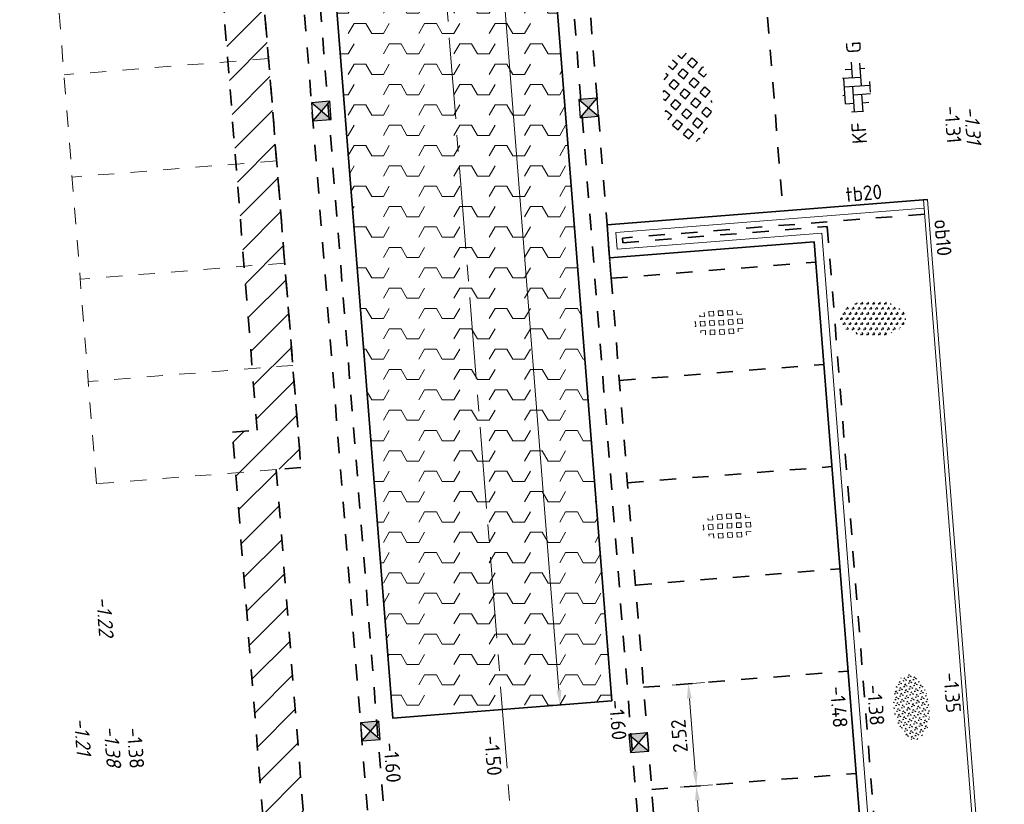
# Model space of a CAD drawing. Header units: metres. Extents: x 97990 to 98409, y 436026 to 436301.
# Tile 27 of 55: x 98195 to 98219, y 436156 to 436175. Entities that reach past the tile are written whole.
import ezdxf
from ezdxf.enums import TextEntityAlignment as Align

# ---------------------------------------------------------------- set-up
doc = ezdxf.new("R2010")
doc.units = ezdxf.units.M
doc.linetypes.add('AM-AS-SO', pattern=[16, 10, -2, 2, -2])
doc.linetypes.add('ZZ-HIDDEN-SO', pattern=[4, 2, -2])
for name, color, linetype, lineweight in [('B-RO-OG-BEBOUWING-V', 254, 'Continuous', 18), ('B-WE-VH-MATERIAALGRENS-G', 252, 'ZZ-HIDDEN-SO', 18), ('B-WE-VH-NAP-T18-200', 252, 'Continuous', 18), ('B-WE-VH-OPENVERHARDING_TEGEL_GRAS-S-200', 70, 'Continuous', 18), ('N-OI-RI-ITR-M-200', 7, 'Continuous', 18), ('N-WE-AM-AS_WEG-G', 10, 'AM-AS-SO', 18), ('N-WE-GR-BEPLANTING-S-200', 90, 'Continuous', 25), ('N-WE-RI-HWA_KOLK-S-200', 150, 'Continuous', 25), ('N-WE-VH-FUNDERING-A-200', 252, 'Continuous', 18), ('N-WE-VH-FUNDERING-G', 7, 'Continuous', 35), ('N-WE-VH-FUNDERING_ZANDCEMENTSTABILISATIE-G', 7, 'ZZ-HIDDEN-SO', 35), ('N-WE-VH-HALFVERHARDING_GRASBETONSTEEN-S-200', 1, 'Continuous', 25), ('N-WE-VH-KANTOPSLUITING-T18-200', 1, 'Continuous', 18), ('N-WE-VH-KANTOPSLUITING_ACHTERKANTBAND-G', 1, 'Continuous', 18), ('N-WE-VH-KANTOPSLUITING_OPSLUITBAND_100X200-G', 1, 'Continuous', 18), ('N-WE-VH-KANTOPSLUITING_TROTTOIRBAND_180X200-G', 2, 'Continuous', 35), ('N-WE-VH-M-200', 7, 'Continuous', 18), ('N-WE-VH-MATERIAALGRENS-G', 7, 'ZZ-HIDDEN-SO', 35), ('N-WE-VH-NAP-T18-200', 4, 'Continuous', 18), ('N-WE-VH-OPENVERHARDING_BETONSTRAATSTEEN-S-200', 90, 'Continuous', 25)]:
    doc.layers.add(name, color=color, linetype=linetype, lineweight=lineweight)
doc.styles.add('NLCS-ISO', font='NLCS-ISO.ttf')
doc.styles.add('NLCS-ISO-M200-T18', font='NLCS-ISO.ttf', dxfattribs={"height": 0.36})
doc.styles.add('NLCS-ISO-M200-T18_CURSIEF', font='NLCS-ISO.ttf', dxfattribs={"oblique": 15, "height": 0.36})
doc.dimstyles.new('NLCS-M200-T18-PIJL_L2_H0', dxfattribs={"dimscale": 0.2, "dimtxt": 2.5, "dimasz": 1.8, "dimexe": 2, "dimexo": 2, "dimgap": 0.7, "dimtad": 1, "dimzin": 0, "dimdsep": 46, "dimtxsty": 'NLCS-ISO-M200-T18', "dimcen": 0, "dimdle": 2, "dimclrd": 256, "dimclre": 256, "dimclrt": 1, "dimadec": 0, "dimazin": 0, "dimtfac": 1, "dimtdec": 3, "dimtofl": 0, "dimtmove": 0, "dimatfit": 3, "dimfxl": 2, "dimfxlon": 1, "dimtfillclr": 256, "dimtolj": 1, "dimtzin": 0, "dimlwd": -1, "dimlwe": -1, "dimarcsym": 0})
doc.dimstyles.new('NLCS-M200-T18-PIJL_L2_H2', dxfattribs={"dimscale": 0.2, "dimtxt": 2.5, "dimasz": 1.8, "dimexe": 2, "dimexo": 2, "dimgap": 0.7, "dimtad": 1, "dimzin": 0, "dimdsep": 46, "dimtxsty": 'NLCS-ISO-M200-T18', "dimcen": 0, "dimdle": 2, "dimclrd": 256, "dimclre": 256, "dimclrt": 1, "dimazin": 0, "dimtfac": 1, "dimtdec": 3, "dimtofl": 0, "dimtmove": 0, "dimatfit": 3, "dimfxl": 2, "dimfxlon": 1, "dimtfillclr": 256, "dimtolj": 1, "dimtzin": 0, "dimlwd": -1, "dimlwe": -1, "dimarcsym": 0})

# ---------------------------------------------------------------- blocks, each defined once
blk = doc.blocks.new('SVH-GRASTEGEL_01_KL-SO')
for p, q in [((-1.866236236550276, 0.8829363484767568), (-1.866236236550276, 1.384348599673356)), ((-1.291236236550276, 1.45793634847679), (-0.7162362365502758, 1.45793634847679)), ((-1.291236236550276, 0.8829363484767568), (-1.291236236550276, 1.457936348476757)), ((-0.7162362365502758, 0.8829363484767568), (-0.7162362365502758, 1.457936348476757)), ((-0.1412362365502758, 1.45793634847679), (0.4337637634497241, 1.45793634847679)), ((-0.1412362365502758, 0.8829363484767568), (-0.1412362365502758, 1.457936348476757)), ((0.4337637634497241, 0.8829363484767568), (0.4337637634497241, 1.457936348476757)), ((1.008763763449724, 1.45793634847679), (1.583763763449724, 1.45793634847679)), ((1.008763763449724, 0.8829363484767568), (1.008763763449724, 1.457936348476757)), ((1.583763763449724, 0.8829363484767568), (1.583763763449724, 1.457936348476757)), ((2.158763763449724, 0.8829363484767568), (2.158763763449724, 1.255005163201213)), ((-3.124977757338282, 0.3079363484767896), (-3.016236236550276, 0.3079363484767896)), ((-3.016236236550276, -0.2670636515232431), (-3.016236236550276, 0.3079363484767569)), ((-2.441236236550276, 0.8829363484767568), (-2.441236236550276, 1.094667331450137)), ((-2.441236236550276, 0.8829363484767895), (-1.866236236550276, 0.8829363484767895)), ((-2.441236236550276, 0.3079363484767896), (-1.866236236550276, 0.3079363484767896)), ((-2.441236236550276, -0.2670636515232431), (-2.441236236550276, 0.3079363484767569)), ((-1.866236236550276, -0.2670636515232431), (-1.866236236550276, 0.3079363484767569)), ((-1.291236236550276, 0.8829363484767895), (-0.7162362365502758, 0.8829363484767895)), ((-1.291236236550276, 0.3079363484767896), (-0.7162362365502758, 0.3079363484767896)), ((-1.291236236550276, -0.2670636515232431), (-1.291236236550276, 0.3079363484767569)), ((-0.7162362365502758, -0.2670636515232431), (-0.7162362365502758, 0.3079363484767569)), ((-0.1412362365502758, 0.8829363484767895), (0.4337637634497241, 0.8829363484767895)), ((-0.1412362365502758, 0.3079363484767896), (0.4337637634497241, 0.3079363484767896)), ((-0.1412362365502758, -0.2670636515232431), (-0.1412362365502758, 0.3079363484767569)), ((0.4337637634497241, -0.2670636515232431), (0.4337637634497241, 0.3079363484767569)), ((1.008763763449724, 0.8829363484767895), (1.583763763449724, 0.8829363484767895)), ((1.008763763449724, 0.3079363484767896), (1.583763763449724, 0.3079363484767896)), ((1.008763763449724, -0.2670636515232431), (1.008763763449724, 0.3079363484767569)), ((1.583763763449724, -0.2670636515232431), (1.583763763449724, 0.3079363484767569)), ((2.158763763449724, 0.8829363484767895), (2.72099081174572, 0.8829363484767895)), ((2.158763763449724, 0.3079363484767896), (2.733763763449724, 0.3079363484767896)), ((2.158763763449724, -0.2670636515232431), (2.158763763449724, 0.3079363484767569)), ((2.733763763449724, -0.2670636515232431), (2.733763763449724, 0.3079363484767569)), ((-3.137920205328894, -0.2670636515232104), (-3.016236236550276, -0.2670636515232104)), ((-2.441236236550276, -0.2670636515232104), (-1.866236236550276, -0.2670636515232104)), ((-2.441236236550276, -0.8420636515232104), (-1.866236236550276, -0.8420636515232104)), ((-2.441236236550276, -1.094667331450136), (-2.441236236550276, -0.842063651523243)), ((-1.866236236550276, -1.384348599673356), (-1.866236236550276, -0.842063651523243)), ((-1.291236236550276, -0.2670636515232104), (-0.7162362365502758, -0.2670636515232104)), ((-1.291236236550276, -0.8420636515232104), (-0.7162362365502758, -0.8420636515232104)), ((-1.291236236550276, -1.417063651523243), (-1.291236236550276, -0.842063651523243)), ((-0.7162362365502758, -1.417063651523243), (-0.7162362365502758, -0.842063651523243)), ((-0.1412362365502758, -0.2670636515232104), (0.4337637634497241, -0.2670636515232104)), ((-0.1412362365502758, -0.8420636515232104), (0.4337637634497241, -0.8420636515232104)), ((-0.1412362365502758, -1.417063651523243), (-0.1412362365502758, -0.842063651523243)), ((0.4337637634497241, -1.417063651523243), (0.4337637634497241, -0.842063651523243)), ((1.008763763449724, -0.2670636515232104), (1.583763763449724, -0.2670636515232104)), ((1.008763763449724, -0.8420636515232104), (1.583763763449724, -0.8420636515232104)), ((1.008763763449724, -1.417063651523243), (1.008763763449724, -0.842063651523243)), ((1.583763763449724, -1.417063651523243), (1.583763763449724, -0.842063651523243)), ((2.158763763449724, -0.2670636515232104), (2.733763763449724, -0.2670636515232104)), ((2.158763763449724, -0.8420636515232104), (2.733763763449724, -0.8420636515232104)), ((2.158763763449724, -1.255005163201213), (2.158763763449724, -0.842063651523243)), ((2.733763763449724, -0.871421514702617), (2.733763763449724, -0.842063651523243)), ((-1.291236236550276, -1.41706365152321), (-0.7162362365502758, -1.41706365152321)), ((-0.1412362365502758, -1.41706365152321), (0.4337637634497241, -1.41706365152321)), ((1.008763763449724, -1.41706365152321), (1.583763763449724, -1.41706365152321))]:
    blk.add_line(p, q)
at = {"style": 'NLCS-ISO'}
blk.add_attdef('FORMAAT', text='', height=1.8, dxfattribs=at).set_placement((-4.391236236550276, 0.02043634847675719), align=Align.MIDDLE_RIGHT)
blk.add_attdef('KLEUR', text='', height=1.8, dxfattribs=at).set_placement((4.108763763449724, 0.02043634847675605), align=Align.MIDDLE_LEFT)
at = {"style": 'NLCS-ISO', "flags": 1}
blk.add_attdef('FUNCTIE', text='', height=1.8, dxfattribs=at).set_placement((-0.1412362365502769, -2.729563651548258), align=Align.TOP_CENTER)
blk = doc.blocks.new('SVH-GRASBETONSTEEN_02-SO')
for p, q in [((-2.40223235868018, 2.210629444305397), (-2.766716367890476, 2.575113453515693)), ((-1.164783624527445, 2.210629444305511), (-0.5460651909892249, 2.82934787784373)), ((0.07264137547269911, 2.210629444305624), (-0.5460770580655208, 2.829347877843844)), ((0.6913657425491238, 2.82935381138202), (0.5625822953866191, 2.958137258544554)), ((0.6913657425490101, 2.829353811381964), (0.8046645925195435, 2.942652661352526)), ((1.310090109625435, 2.210629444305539), (1.894162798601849, 2.794702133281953)), ((2.547515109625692, 2.210629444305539), (1.980940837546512, 2.77720371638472)), ((-4.877094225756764, 0.9731925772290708), (-4.258375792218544, 1.591911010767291)), ((-3.639669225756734, 0.9731925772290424), (-4.258387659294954, 1.591911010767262)), ((-3.020944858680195, 1.591916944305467), (-3.639663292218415, 2.210635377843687)), ((-3.639657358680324, 2.210629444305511), (-3.587975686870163, 2.262311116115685)), ((-3.020944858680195, 1.591916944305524), (-2.402226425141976, 2.210635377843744)), ((-2.402220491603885, 0.9731925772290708), (-1.783502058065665, 1.591911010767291)), ((-1.164795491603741, 0.9731925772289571), (-1.78351392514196, 1.591911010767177)), ((-0.546071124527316, 1.591916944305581), (-1.164789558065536, 2.210635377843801)), ((-0.5460711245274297, 1.591916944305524), (0.0726473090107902, 2.210635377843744)), ((0.07265324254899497, 0.9731925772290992), (0.6913716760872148, 1.591911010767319)), ((1.310078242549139, 0.9731925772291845), (0.691359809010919, 1.591911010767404)), ((1.928802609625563, 1.591916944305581), (1.310084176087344, 2.210635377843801)), ((1.928802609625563, 1.591916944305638), (2.547521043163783, 2.210635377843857)), ((2.547526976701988, 0.9731925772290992), (3.166245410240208, 1.591911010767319)), ((3.784951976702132, 0.9731925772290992), (3.166233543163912, 1.591911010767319)), ((4.403676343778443, 1.591916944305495), (3.874966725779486, 2.120626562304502)), ((4.403676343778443, 1.591916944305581), (4.521478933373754, 1.709719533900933)), ((-4.877106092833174, -0.2642442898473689), (-5.487478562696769, 0.346128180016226)), ((-4.258381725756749, 0.3544800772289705), (-4.877100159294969, 0.9731985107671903)), ((-4.258381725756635, 0.3544800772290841), (-3.639663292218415, 0.973198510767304)), ((-3.639657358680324, -0.2642442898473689), (-3.020938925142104, 0.354474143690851)), ((-2.402232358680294, -0.2642442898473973), (-3.020950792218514, 0.3544741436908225)), ((-1.783507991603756, 0.3544800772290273), (-2.402226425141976, 0.9731985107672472)), ((-1.783507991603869, 0.3544800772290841), (-1.16478955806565, 0.973198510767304)), ((-1.164783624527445, -0.2642442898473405), (-0.5460651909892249, 0.3544741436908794)), ((0.07264137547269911, -0.2642442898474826), (-0.5460770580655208, 0.3544741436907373)), ((0.6913657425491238, 0.354480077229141), (0.07264730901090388, 0.9731985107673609)), ((0.6913657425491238, 0.3544800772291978), (1.310084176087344, 0.9731985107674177)), ((1.310090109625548, -0.2642442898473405), (1.928808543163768, 0.3544741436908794)), ((2.547515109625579, -0.2642442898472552), (1.928796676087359, 0.3544741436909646)), ((3.166239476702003, 0.354480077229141), (2.547521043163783, 0.9731985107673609)), ((3.166239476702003, 0.354480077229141), (3.784957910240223, 0.9731985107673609)), ((3.784963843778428, -0.2642442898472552), (4.403682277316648, 0.3544741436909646)), ((5.022388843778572, -0.2642442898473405), (4.403670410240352, 0.3544741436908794)), ((5.420953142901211, 0.5746401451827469), (5.022394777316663, 0.9731985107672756)), ((5.022400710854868, 0.9731925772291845), (5.140131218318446, 1.090923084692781)), ((-5.351839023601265, -0.7389772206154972), (-4.877100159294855, -0.2642383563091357)), ((-4.824880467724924, -1.449467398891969), (-4.258375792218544, -0.8829627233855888)), ((-3.639669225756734, -1.501681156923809), (-4.258387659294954, -0.8829627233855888)), ((-3.020944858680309, -0.8829567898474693), (-3.639663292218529, -0.2642383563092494)), ((-3.020944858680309, -0.8829567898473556), (-2.402226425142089, -0.2642383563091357)), ((-2.402220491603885, -1.50168115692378), (-1.783502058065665, -0.8829627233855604)), ((-1.164795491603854, -1.501681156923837), (-1.783513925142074, -0.8829627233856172)), ((-0.546071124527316, -0.8829567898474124), (-1.164789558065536, -0.2642383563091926)), ((-0.546071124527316, -0.8829567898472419), (0.07264730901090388, -0.264238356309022)), ((0.07265324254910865, -1.50168115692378), (0.6913716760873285, -0.8829627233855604)), ((1.310078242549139, -1.501681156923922), (0.691359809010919, -0.8829627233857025)), ((1.928802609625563, -0.8829567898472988), (1.310084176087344, -0.2642383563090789)), ((1.928802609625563, -0.8829567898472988), (2.547521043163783, -0.2642383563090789)), ((2.547526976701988, -1.501681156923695), (3.166245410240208, -0.8829627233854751)), ((3.784951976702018, -1.501681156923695), (3.166233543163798, -0.8829627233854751)), ((4.403676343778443, -0.8829567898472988), (3.784957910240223, -0.2642383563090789)), ((4.403676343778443, -0.8829567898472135), (5.022394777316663, -0.2642383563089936)), ((-4.120107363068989, -1.982119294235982), (-3.639663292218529, -1.501675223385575)), ((-3.290411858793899, -2.389872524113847), (-3.020938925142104, -2.120399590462)), ((-2.483972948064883, -2.657377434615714), (-3.020950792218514, -2.120399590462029)), ((-1.783507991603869, -2.120393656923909), (-2.402226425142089, -1.501675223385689)), ((-1.783507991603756, -2.120393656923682), (-1.164789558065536, -1.501675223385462)), ((-1.164783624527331, -2.73911802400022), (-0.5460651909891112, -2.120399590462)), ((0.07264137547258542, -2.739118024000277), (-0.5460770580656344, -2.120399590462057)), ((0.6913657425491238, -2.120393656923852), (0.07264730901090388, -1.501675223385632)), ((0.6913657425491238, -2.120393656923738), (1.310084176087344, -1.501675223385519)), ((1.310090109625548, -2.739118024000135), (1.928808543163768, -2.120399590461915)), ((2.469643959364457, -2.661246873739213), (1.928796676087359, -2.120399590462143)), ((3.166239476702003, -2.120393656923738), (2.547521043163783, -1.501675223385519)), ((3.166239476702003, -2.120393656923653), (3.784957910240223, -1.501675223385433)), ((-0.9755535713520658, -2.928348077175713), (-1.16478955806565, -2.739112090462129)), ((-0.1599215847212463, -2.971680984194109), (0.07264730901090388, -2.739112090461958)), ((1.442749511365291, -2.871777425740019), (1.310084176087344, -2.739112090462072))]:
    blk.add_line(p, q)
at = {"style": 'NLCS-ISO'}
blk.add_attdef('FORMAAT', text='', height=1.8, dxfattribs=at).set_placement((-6.620801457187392, -0.09580145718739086), align=Align.MIDDLE_RIGHT)
blk.add_attdef('KLEUR', text='', height=1.8, dxfattribs=at).set_placement((6.429198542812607, -0.09580145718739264), align=Align.MIDDLE_LEFT)
at = {"style": 'NLCS-ISO', "flags": 1}
blk.add_attdef('FUNCTIE', text='', height=1.8, dxfattribs=at).set_placement((-7.110529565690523e-16, -3.975), align=Align.TOP_CENTER)
blk = doc.blocks.new('SVH-BSS_KEIFORMAAT_ELLEBOOG_KL-SO')
for p, q in [((-1.871609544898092, 1.430685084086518), (-1.871609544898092, 0.3855414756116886)), ((-1.858739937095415, 1.435541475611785), (1.278390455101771, 1.435541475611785)), ((-0.8216095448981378, 1.693156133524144), (-0.8216095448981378, 1.435541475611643)), ((0.2283904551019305, 1.435541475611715), (0.2283904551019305, -1.714458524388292)), ((1.278390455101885, 1.608929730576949), (1.278390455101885, -0.664458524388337)), ((2.32839045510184, 1.220907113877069), (2.32839045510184, 0.3855414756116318)), ((-2.921609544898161, 0.7665653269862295), (-2.921609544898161, -0.6644585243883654)), ((-2.921609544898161, 0.3855414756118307), (0.2283904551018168, 0.3855414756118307)), ((-0.8216095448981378, 0.385541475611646), (-0.8216095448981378, -1.693156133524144)), ((1.278390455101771, 0.3855414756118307), (3.170147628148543, 0.3855414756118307)), ((-3.006619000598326, -0.6644585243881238), (-0.8216095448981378, -0.6644585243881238)), ((-1.871609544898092, -0.6644585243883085), (-1.871609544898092, -1.430685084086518)), ((0.2283904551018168, -0.6644585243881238), (3.006619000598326, -0.6644585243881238)), ((2.32839045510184, -0.6644585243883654), (2.32839045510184, -1.22090711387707)), ((-0.6516744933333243, -1.714458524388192), (0.6516744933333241, -1.714458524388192))]:
    blk.add_line(p, q)
at = {"style": 'NLCS-ISO'}
blk.add_attdef('FORMAAT', text='', height=1.8, dxfattribs=at).set_placement((-4.25, 3.367778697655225e-16), align=Align.MIDDLE_RIGHT)
blk.add_attdef('KLEUR', text='', height=1.8, dxfattribs=at).set_placement((4.25, 0), align=Align.MIDDLE_LEFT)
at = {"style": 'NLCS-ISO', "flags": 1}
blk.add_attdef('FUNCTIE', text='', height=1.8, dxfattribs=at).set_placement((-7.804418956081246e-16, -2.750000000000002), align=Align.TOP_CENTER)
blk = doc.blocks.new('SRI-KOLK_STRAAT_01-SO')
h = blk.add_hatch(color=256)
h.dxf.hatch_style = 1
h.paths.add_polyline_path([(0, 1.125), (-1.125, 2.25), (-1.125, 1.110223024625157e-16)])
h.paths.add_polyline_path([(1.125, 2.25), (0, 1.125), (1.125, 1.110223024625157e-16)])
for p, q in [((-1.125, 1.530808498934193e-17), (1.125, 2.25)), ((1.125, 0), (-1.125, 2.25))]:
    blk.add_line(p, q)
blk.add_lwpolyline([(-1.125, 0), (1.125, 0), (1.125, 2.25), (-1.125, 2.25)], close=True)
blk = doc.blocks.new('*D125')
at = {"layer": 'Defpoints', "color": 0, "ltscale": 0.2, "transparency": 16777216}
for p in [(98210.61103468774, 436156.5537322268), (98211.70798752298, 436156.6404379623), (98210.81013488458, 436154.0416097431)]:
    blk.add_point(p, dxfattribs=at)
at = {"layer": 'N-WE-VH-M-200', "ltscale": 0.2, "transparency": 16777216}
for p, q in [((98211.30923123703, 436156.6089193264), (98212.10674380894, 436156.6719565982)), ((98211.87818815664, 436154.4871540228), (98211.73635429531, 436156.281557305)), ((98211.50779864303, 436154.0967547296), (98212.30531121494, 436154.1597920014))]:
    blk.add_line(p, q, dxfattribs=at)
for points in [[(98211.67654085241, 436156.2768295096), (98211.79616773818, 436156.2862851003), (98211.70798752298, 436156.6404379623)], [(98211.81837471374, 436154.4824262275), (98211.93800159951, 436154.4918818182), (98211.90655492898, 436154.1282733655)]]:
    blk.add_solid(points, dxfattribs=at)
at = {"layer": 'N-WE-VH-M-200', "color": 1, "ltscale": 0.2, "transparency": 16777216, "insert": (98211.48826619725, 436155.3591407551), "char_height": 0.36, "attachment_point": 5, "rotation": 94.51939703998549, "style": 'NLCS-ISO-M200-T18'}
blk.add_mtext('\\A1;2.52', dxfattribs=at)
blk = doc.blocks.new('*D126')
at = {"layer": 'Defpoints', "color": 0, "ltscale": 0.2, "transparency": 16777216}
for p in [(98210.41304275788, 436159.0659423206), (98211.5094201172, 436159.1526025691), (98210.61103468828, 436156.553732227)]:
    blk.add_point(p, dxfattribs=at)
at = {"layer": 'N-WE-VH-M-200', "ltscale": 0.2, "transparency": 16777216}
for p, q in [((98211.11066383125, 436159.1210839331), (98211.90817640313, 436159.184121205)), ((98211.67962075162, 436156.9993186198), (98211.53778688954, 436158.7937219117)), ((98211.309231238, 436156.6089193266), (98212.10674380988, 436156.6719565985))]:
    blk.add_line(p, q, dxfattribs=at)
for points in [[(98211.47797344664, 436158.7889941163), (98211.59760033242, 436158.7984497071), (98211.5094201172, 436159.1526025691)], [(98211.61980730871, 436156.9945908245), (98211.73943419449, 436157.0040464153), (98211.70798752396, 436156.6404379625)]]:
    blk.add_solid(points, dxfattribs=at)
at = {"layer": 'N-WE-VH-M-200', "color": 1, "ltscale": 0.2, "transparency": 16777216, "insert": (98211.28969879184, 436157.8713053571), "char_height": 0.36, "attachment_point": 5, "rotation": 94.51939703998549, "style": 'NLCS-ISO-M200-T18'}
blk.add_mtext('\\A1;2.52', dxfattribs=at)
blk = doc.blocks.new('*D246')
at = {"layer": 'Defpoints', "color": 0, "ltscale": 0.2, "transparency": 16777216}
for p in [(98206.5281339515, 436198.0561573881), (98209.63613017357, 436158.7355144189), (98208.36265134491, 436158.6348556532)]:
    blk.add_point(p, dxfattribs=at)
at = {"layer": 'N-OI-RI-ITR-M-200', "ltscale": 0.2, "transparency": 16777216}
for p, q in [((98205.65341140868, 436197.9870172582), (98204.8558988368, 436197.9239799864)), ((98205.28302189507, 436197.596617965), (98208.33428457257, 436158.9937363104)), ((98208.76140763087, 436158.666374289), (98207.96389505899, 436158.6033370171))]:
    blk.add_line(p, q, dxfattribs=at)
for points in [[(98205.2232084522, 436197.5918901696), (98205.34283533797, 436197.6013457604), (98205.25465512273, 436197.9554986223)], [(98208.2744711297, 436158.989008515), (98208.39409801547, 436158.9984641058), (98208.36265134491, 436158.634855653)]]:
    blk.add_solid(points, dxfattribs=at)
at = {"layer": 'N-OI-RI-ITR-M-200', "color": 1, "ltscale": 0.2, "transparency": 16777216, "insert": (98206.48964820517, 436178.2699622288), "char_height": 0.36, "attachment_point": 5, "rotation": 94.51939704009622, "style": 'NLCS-ISO-M200-T18'}
blk.add_mtext('\\A1;39.44', dxfattribs=at)
blk = doc.blocks.new('SGR-BEPLANTING_SOORT_01_KL-SO')
h = blk.add_hatch()
h.set_pattern_fill('AGR-BEPLANTING_SOORT_01', color=256, scale=0.1, pattern_type=2)
h.set_pattern_definition([(59.99999999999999, (0, 0), (-0.2886752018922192, 0.4999998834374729), [0.144338, -0.4330130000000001]), (120, (0, 0), (-0.5773502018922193, -1.165625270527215e-07), [0.144338, -0.433013]), (270, (0, 0), (0.288675, -0.5000000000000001), [0.125, -0.875])])
edge = h.paths.add_edge_path()
edge.add_ellipse((0, 0), major_axis=(3.25, -8.51819583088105e-16), ratio=0.5384615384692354, start_angle=0, end_angle=359.9999999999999)
at = {"style": 'NLCS-ISO'}
blk.add_attdef('TYPE', text='', height=1.8, dxfattribs=at).set_placement((4.25, -1.446759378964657e-15), align=Align.MIDDLE_LEFT)

msp = doc.modelspace()

# ---------------------------------------------------------------- hatches: boundary and pattern name
at = {"layer": 'B-RO-OG-BEBOUWING-V', "ltscale": 0.2, "transparency": 33554687}
h = msp.add_hatch(dxfattribs=at)
h.set_pattern_fill('ANSI31', color=252, scale=0.2)
h.set_pattern_definition([(45, (0, 0), (-0.4490128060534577, 0.4490128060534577), [])])
h.paths.add_polyline_path([(98195.44229522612, 436226.9628416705), (98196.43921262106, 436227.041300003), (98197.24212822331, 436216.8453687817), (98198.81481561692, 436216.969664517), (98199.80754803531, 436204.408833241), (98198.23969015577, 436204.2849192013), (98198.80957872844, 436197.074240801), (98199.40557618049, 436197.120833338), (98201.99653650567, 436164.4634896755), (98201.39072015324, 436164.4156096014), (98202.67110139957, 436148.2152191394), (98203.18210253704, 436148.2542831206), (98203.57919550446, 436143.2299506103), (98203.06829823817, 436143.1895723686), (98203.15534107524, 436142.0882379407), (98202.15842950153, 436142.0097052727), (98201.9926185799, 436144.1076754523), (98202.50351584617, 436144.1480536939), (98202.2637970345, 436147.1811646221), (98201.752795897, 436147.1421006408), (98200.31504049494, 436165.3337126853), (98200.920555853, 436165.3815689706), (98198.48770658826, 436196.0460271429), (98197.89140846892, 436195.9994111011), (98197.16401049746, 436205.2030222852), (98198.73186837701, 436205.3269363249), (98197.89671253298, 436215.8939848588), (98196.32374240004, 436215.7696667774), (98195.44208632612, 436226.9654944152)])
at = {"layer": 'N-WE-VH-FUNDERING-A-200'}
h = msp.add_hatch(dxfattribs=at)
h.set_pattern_fill('AVH-FUNDERING_OVERIG-SO', color=252, scale=0.2, pattern_type=2)
h.set_pattern_definition([(0, (98208.06407398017, 436178.6242967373), (1.299038, 0.25), [0.288676, -1.443376]), (59.99999999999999, (98208.35274998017, 436179.1242967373), (-3.509461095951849e-07, 0.4999993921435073), [0.288676, -1.443376]), (120, (98208.06407398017, 436178.6242967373), (-0.8660257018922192, 0.5000005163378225), [0.2886759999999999, -1.443376])])
h.paths.add_polyline_path([(98201.1449240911, 436197.630655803), (98204.2529203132, 436158.3100128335), (98209.63613017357, 436158.7355144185), (98206.52813395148, 436198.0561573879)])

# ---------------------------------------------------------------- linework, layer by layer
at = {"layer": 'B-WE-VH-MATERIAALGRENS-G', "ltscale": 0.2}
for p, q in [((98196.97220399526, 436164.0663967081), (98195.97947157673, 436176.6272279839)), ((98201.20235057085, 436174.5121546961), (98196.17801806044, 436174.1150617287)), ((98201.40089705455, 436171.9999884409), (98196.37656454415, 436171.6028954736)), ((98201.59944353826, 436169.4878221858), (98196.57511102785, 436169.0907292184)), ((98201.79799002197, 436166.9756559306), (98196.77365751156, 436166.5785629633)), ((98201.39072015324, 436164.4156096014), (98196.97220399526, 436164.0663967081))]:
    msp.add_line(p, q, dxfattribs=at)
at = {"layer": 'N-WE-AM-AS_WEG-G', "ltscale": 0.2}
msp.add_line((98196.3106676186, 436293.0564274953), (98212.68905287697, 436085.8461887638), dxfattribs=at)
at = {"layer": 'N-WE-VH-FUNDERING-G'}
msp.add_lwpolyline([(98201.1449240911, 436197.630655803), (98204.2529203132, 436158.3100128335), (98209.63613017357, 436158.7355144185), (98206.52813395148, 436198.0561573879), (98201.1449240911, 436197.6306558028)], dxfattribs=at)
at = {"layer": 'N-WE-VH-FUNDERING_ZANDCEMENTSTABILISATIE-G', "ltscale": 0.2}
msp.add_lwpolyline([(98217.31594111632, 436170.6911728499), (98209.89109012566, 436170.1042951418), (98209.90016045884, 436169.9894937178), (98214.92446028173, 436170.3866310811), (98216.75099275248, 436147.2786396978), (98219.144547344, 436147.4671085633)], dxfattribs=at)
at = {"layer": 'N-WE-VH-KANTOPSLUITING_ACHTERKANTBAND-G'}
for points in [[(98219.1720213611, 436147.1181885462), (98217.28840486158, 436171.0401180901)], [(98217.30412162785, 436170.8407064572), (98209.72974200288, 436170.2420096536), (98209.76244137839, 436169.8281400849), (98214.78674631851, 436170.2252778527), (98216.61327522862, 436147.1173315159), (98219.15632192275, 436147.3175714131)], [(98217.39991578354, 436170.898434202), (98217.39987087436, 436170.8984306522)]]:
    msp.add_lwpolyline(points, dxfattribs=at)
at = {"layer": 'N-WE-VH-KANTOPSLUITING_OPSLUITBAND_100X200-G'}
msp.add_lwpolyline([(98219.27171279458, 436147.1260382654), (98217.38809629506, 436171.0479678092)], dxfattribs=at)
at = {"layer": 'N-WE-VH-KANTOPSLUITING_TROTTOIRBAND_180X200-G'}
msp.add_lwpolyline([(98217.38809629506, 436171.0479678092), (98209.51461117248, 436170.4256290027), (98209.57881593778, 436169.6130019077), (98214.60312770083, 436170.0101402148), (98216.42965186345, 436146.90225394), (98219.27171279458, 436147.1260382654)], dxfattribs=at)
at = {"layer": 'N-WE-VH-MATERIAALGRENS-G', "ltscale": 0.2}
for p, q in [((98195.34598880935, 436265.9368860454), (98208.52637103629, 436099.1683246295)), ((98195.0892410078, 436264.1085643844), (98208.12761448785, 436099.1368093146)), ((98206.31932982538, 436205.7860205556), (98214.74039118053, 436099.2359028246)), ((98206.71808637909, 436205.8175358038), (98215.13914773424, 436099.2674180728)), ((98201.00380408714, 436177.0243209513), (98201.99653650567, 436164.4634896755)), ((98213.39635643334, 436176.3246196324), (98213.8356669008, 436170.7671754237)), ((98209.61885850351, 436169.1146074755), (98209.57946444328, 436169.6130531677)), ((98209.61819765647, 436169.1145552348), (98214.64252341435, 436169.5117336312)), ((98209.81676506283, 436166.6023906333), (98214.84109082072, 436166.9995690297)), ((98201.39068454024, 436164.416060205), (98202.67110139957, 436148.2152191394)), ((98201.99653650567, 436164.4634896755), (98201.39072015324, 436164.4156096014)), ((98210.0153324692, 436164.0902260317), (98215.03965822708, 436164.4874044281)), ((98210.21389987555, 436161.5780614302), (98215.23822563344, 436161.9752398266)), ((98210.41246728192, 436159.0658968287), (98215.4367930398, 436159.4630752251)), ((98210.61103468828, 436156.5537322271), (98215.63536044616, 436156.9509106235))]:
    msp.add_line(p, q, dxfattribs=at)
for points in [[(98202.15842950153, 436142.0097052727), (98201.9926185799, 436144.1076754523), (98202.50351584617, 436144.1480536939), (98202.2637970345, 436147.1811646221), (98201.752795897, 436147.1421006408), (98200.31504049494, 436165.3337126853), (98200.920555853, 436165.3815689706), (98198.48770658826, 436196.0460271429), (98197.89140846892, 436195.9994111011), (98197.16401049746, 436205.2030222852), (98198.73186837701, 436205.3269363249), (98197.89671253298, 436215.8939848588), (98196.32374240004, 436215.7696667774), (98195.44208632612, 436226.9654944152)], [(98196.43921262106, 436227.041300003), (98197.24212822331, 436216.8453687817), (98198.81481561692, 436216.969664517), (98199.80754803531, 436204.408833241), (98198.23969015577, 436204.2849192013), (98198.80957872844, 436197.074240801), (98199.40557618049, 436197.120833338), (98201.99653650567, 436164.4634896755), (98201.39072015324, 436164.4156096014), (98202.67110139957, 436148.2152191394), (98203.18210253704, 436148.2542831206), (98203.57919550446, 436143.2299506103), (98203.06829823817, 436143.1895723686), (98203.15534107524, 436142.0882379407)]]:
    msp.add_lwpolyline(points, dxfattribs=at)

# ---------------------------------------------------------------- block references
at = {"layer": 'B-WE-VH-OPENVERHARDING_TEGEL_GRAS-S-200', "xscale": 0.2, "yscale": 0.2, "zscale": 0.2, "rotation": 3.604275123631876}
for p in [(98212.29135778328, 436168.0218714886), (98212.49337931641, 436163.0285160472)]:
    msp.add_blockref('SVH-GRASTEGEL_01_KL-SO', p, dxfattribs=at)
at = {"layer": 'N-WE-GR-BEPLANTING-S-200', "xscale": 0.25, "yscale": 0.25, "zscale": 0.25}
msp.add_blockref('SGR-BEPLANTING_SOORT_01_KL-SO', (98216.03118662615, 436168.1237440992), dxfattribs=at)
at = {"layer": 'N-WE-GR-BEPLANTING-S-200', "xscale": 0.25, "yscale": 0.25, "zscale": 0.25, "rotation": 277.3121741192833}
msp.add_blockref('SGR-BEPLANTING_SOORT_01_KL-SO', (98216.99021946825, 436158.577702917), dxfattribs=at)
at = {"layer": 'N-WE-RI-HWA_KOLK-S-200'}
for p, xscale, yscale, rotation in [((98202.72232067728, 436173.2403459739), 0.2000000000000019, 0.2000000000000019, 94.54), ((98208.83803363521, 436173.2827182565), 0.2000000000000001, 0.2000000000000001, 274.54), ((98203.9262016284, 436158.0078974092), 0.2000000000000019, 0.2000000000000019, 94.54), ((98210.0707282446, 436157.6856634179), 0.2000000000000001, 0.2000000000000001, 274.54)]:
    msp.add_blockref('SRI-KOLK_STRAAT_01-SO', p, dxfattribs=dict(at, xscale=xscale, yscale=yscale, rotation=rotation))
at = {"layer": 'N-WE-VH-HALFVERHARDING_GRASBETONSTEEN-S-200', "xscale": 0.2, "yscale": 0.2, "zscale": 0.2, "rotation": 274.9940593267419}
msp.add_blockref('SVH-GRASBETONSTEEN_02-SO', (98211.49241025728, 436173.5437602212), dxfattribs=at)
at = {"layer": 'N-WE-VH-OPENVERHARDING_BETONSTRAATSTEEN-S-200', "ltscale": 0.2, "xscale": 0.2000000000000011, "yscale": 0.2000000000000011, "zscale": 0.2000000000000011, "rotation": 93.73127381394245}
msp.add_blockref('SVH-BSS_KEIFORMAAT_ELLEBOOG_KL-SO', (98215.63311312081, 436173.7935780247), dxfattribs=at).add_auto_attribs({'FORMAAT': 'KF', 'KLEUR': 'G'})

# ---------------------------------------------------------------- texts
at = {"layer": 'B-WE-VH-NAP-T18-200', "linetype": 'Continuous', "style": 'NLCS-ISO-M200-T18_CURSIEF', "oblique": 15}
for s, p in [('-1.31', (98218.279, 436173.323, -1.31)), ('-1.22', (98196.964, 436161.28, -1.221)), ('-1.21', (98196.418, 436158.302, -1.212)), ('-1.38', (98197.148, 436158.104, -1.375))]:
    msp.add_text(s, height=0.36, rotation=274.4679998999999, dxfattribs=at).set_placement(p)
at = {"layer": 'N-WE-VH-KANTOPSLUITING-T18-200', "ltscale": 0.2, "style": 'NLCS-ISO-M200-T18'}
for s, rotation, p in [('tb20', 5.147427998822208, (98215.38948781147, 436170.9870098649)), ('ob10', 274.9911181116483, (98217.54615360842, 436170.5520774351))]:
    msp.add_text(s, height=0.36, rotation=rotation, dxfattribs=at).set_placement(p)
at = {"layer": 'N-WE-VH-NAP-T18-200', "ltscale": 0.2, "style": 'NLCS-ISO-M200-T18'}
for s, p in [('-1.31', (98217.79183827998, 436173.335918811)), ('-1.35', (98217.77223265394, 436159.4192442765)), ('-1.48', (98214.98798740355, 436159.0793824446)), ('-1.38', (98215.8942584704, 436159.1166011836)), ('-1.60', (98209.56060498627, 436158.7442593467)), ('-1.38', (98197.7155239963, 436158.0592226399)), ('-1.50', (98206.49631489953, 436157.8693748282)), ('-1.60', (98204.02264849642, 436157.6979378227))]:
    msp.add_text(s, height=0.36, rotation=274.5193970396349, dxfattribs=at).set_placement(p)

# ---------------------------------------------------------------- dimensions: what is measured, and where the dimension line sits
at = {"layer": 'N-OI-RI-ITR-M-200', "ltscale": 0.2}
dim = msp.add_linear_dim(base=(98208.36265134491, 436158.6348556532), p1=(98206.52813395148, 436198.0561573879), p2=(98209.63613017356, 436158.7355144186), angle=94.51939704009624, dimstyle='NLCS-M200-T18-PIJL_L2_H2', dxfattribs=at)
dim.commit()
dim.dimension.update_dxf_attribs({"geometry": '*D246', "text_midpoint": (98206.48964820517, 436178.2699622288)})
at = {"layer": 'N-WE-VH-M-200', "ltscale": 0.2}
for base, p1, p2, picture, middle in [((98211.5094201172, 436159.1526025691), (98210.61103468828, 436156.5537322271), (98210.41304275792, 436159.0659423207), '*D126', (98211.2896987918, 436157.8713053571)), ((98211.70798752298, 436156.6404379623), (98210.8101348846, 436154.0416097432), (98210.61103468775, 436156.553732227), '*D125', (98211.48826619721, 436155.3591407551))]:
    dim = msp.add_linear_dim(base=base, p1=p1, p2=p2, angle=94.51939703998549, dimstyle='NLCS-M200-T18-PIJL_L2_H0', override={"dimtmove": 1}, dxfattribs=at)
    dim.commit()
    dim.dimension.update_dxf_attribs({"geometry": picture, "text_midpoint": middle})

doc.saveas('drawing.dxf')
